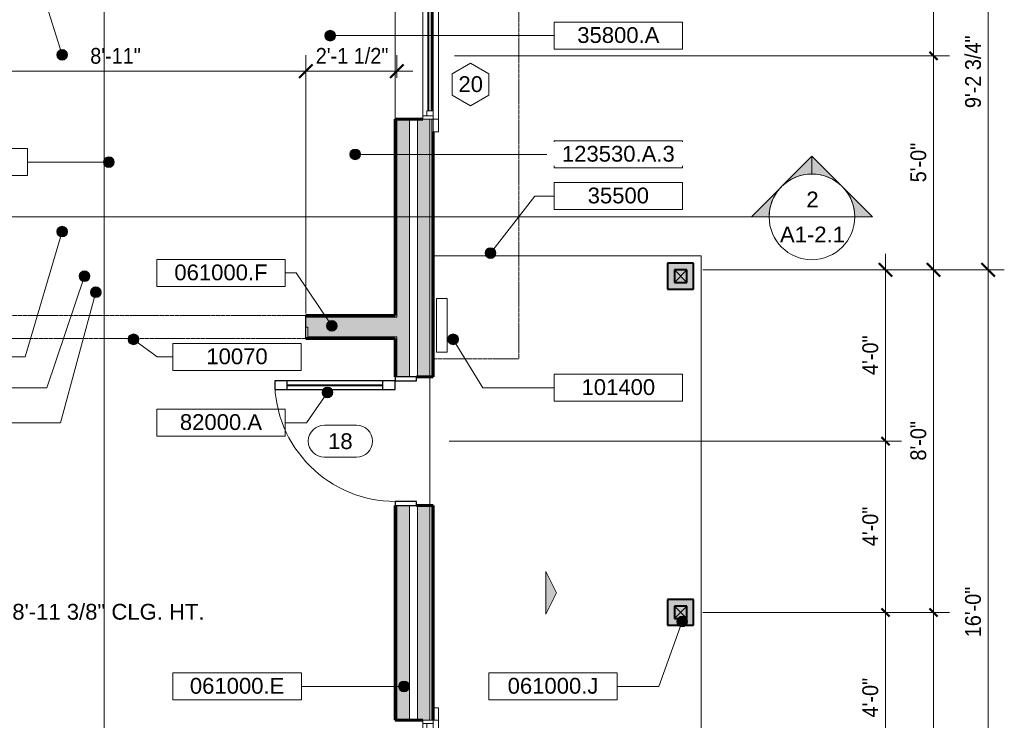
# Model space of a CAD drawing. Header units: inches. Extents: x -655 to 119, y -287 to 603.
# Tile 15 of 22: x -157 to 119, y -114 to 82. Entities that reach past the tile are written whole.
import ezdxf

# ---------------------------------------------------------------- set-up
doc = ezdxf.new("R2010")
doc.units = ezdxf.units.IN
doc.header["$MEASUREMENT"] = 0
for name, pattern in [('1B Hidden Short', [0.125, 0.09375, -0.03125]), ('3B Center Short', [0.59375, 0.375, -0.0625, 0.09375, -0.0625]), ('Overhead', [0.15625, 0.09375, -0.0625])]:
    doc.linetypes.add(name, pattern=pattern)
for name, color, linetype, lineweight in [('A-ANNO-DIMS', 1, 'Continuous', 9), ('A-ANNO-DIMS-48', 1, 'Continuous', 9), ('A-ANNO-NOTE', 2, 'Continuous', 9), ('A-ANNO-SYMB', 6, 'Continuous', 9), ('A-ANNO-TEXT', 2, 'Continuous', 9), ('A-DETL', 5, 'Continuous', 9), ('A-DETL-GENF', 3, 'Continuous', 9), ('A-DETL-MBND', 5, 'Continuous', 9), ('A-DOOR', 1, 'Continuous', 18), ('A-DOOR-FRAM', 1, 'Continuous', 30), ('A-DOOR-GLAZ', 1, 'Continuous', 40), ('A-DOOR-IDEN', 6, 'Continuous', 9), ('A-FLOR-OTLN', 6, 'Continuous', 18), ('A-GENM', 6, 'Continuous', 9), ('A-GLAZ', 6, 'Continuous', 18), ('A-GLAZ-GLAS', 6, 'Continuous', 40), ('A-GLAZ-IDEN', 6, 'Continuous', 9), ('A-WALL', 2, 'Continuous', 18), ('A-WALL-PATT', 2, 'Continuous', 60), ('I-WALL', 2, 'Continuous', 18), ('S-COLS', 6, 'Continuous', 9), ('S-FNDN-FTNG', 4, 'Continuous', 18)]:
    doc.layers.add(name, color=color, linetype=linetype, lineweight=lineweight)
doc.styles.add('Arial', font='arial.ttf', dxfattribs={"height": 4.425898})
doc.styles.add('Arial_1', font='arial.ttf', dxfattribs={"width": 0.9, "height": 4.425898})
doc.dimstyles.new('Linear_-_3_32__Arial_2', dxfattribs={"dimscale": 12, "dimtxt": 4.5, "dimasz": 0.3125, "dimexe": 0.375, "dimexo": 0.375, "dimgap": 0.0625, "dimtad": 1, "dimdec": 3, "dimrnd": 0.125, "dimzin": 3, "dimdsep": 46, "dimlunit": 4, "dimtxsty": 'Arial_1', "dimblk1": 'OBLIQUE', "dimblk2": 'OBLIQUE', "dimsah": 1, "dimcen": 0.09, "dimdle": 0.375, "dimazin": 0, "dimtfac": 1, "dimtdec": 3, "dimtix": 1, "dimtmove": 0, "dimatfit": 3, "dimfxl": 1, "dimtvp": 1, "dimfrac": 2, "dimtolj": 1, "dimtzin": 0, "dimarcsym": 2})
doc.dimstyles.new('Linear_-_3_32__Arial_2_1', dxfattribs={"dimscale": 12, "dimtxt": 4.5, "dimasz": 0.1875, "dimexe": 0.375, "dimexo": 0.375, "dimgap": 0.0625, "dimtad": 1, "dimdec": 3, "dimrnd": 0.125, "dimzin": 3, "dimdsep": 46, "dimlunit": 4, "dimtxsty": 'Arial_1', "dimblk1": 'OBLIQUE', "dimblk2": 'OBLIQUE', "dimsah": 1, "dimcen": 0.09, "dimdle": 0.375, "dimazin": 0, "dimtfac": 1, "dimtdec": 3, "dimtix": 1, "dimtmove": 0, "dimatfit": 3, "dimfxl": 1, "dimtvp": 1, "dimfrac": 2, "dimtolj": 1, "dimtzin": 0, "dimarcsym": 2})
doc.dimstyles.new('Linear_-_3_32__Arial_2_2', dxfattribs={"dimscale": 12, "dimtxt": 4.5, "dimasz": 0.1875, "dimexe": 0.375, "dimexo": 0.375, "dimgap": 0.0625, "dimtad": 1, "dimdec": 3, "dimrnd": 0.125, "dimzin": 3, "dimdsep": 46, "dimlunit": 4, "dimtxsty": 'Arial_1', "dimblk1": 'OBLIQUE', "dimblk2": 'OBLIQUE', "dimsah": 1, "dimcen": 0.09, "dimdle": 0.375, "dimazin": 0, "dimtfac": 1, "dimtdec": 3, "dimtix": 1, "dimtmove": 0, "dimatfit": 3, "dimfxl": 1, "dimtvp": 1, "dimfrac": 2, "dimtolj": 1, "dimtzin": 0, "dimarcsym": 2})
doc.dimstyles.new('Linear_-_3_32__Arial_2_5', dxfattribs={"dimscale": 12, "dimtxt": 4.5, "dimasz": 0.1875, "dimexe": 0.375, "dimexo": 0.375, "dimgap": 0.0625, "dimtad": 1, "dimdec": 3, "dimrnd": 0.125, "dimzin": 3, "dimdsep": 46, "dimlunit": 4, "dimtxsty": 'Arial_1', "dimblk1": 'OBLIQUE', "dimblk2": 'OBLIQUE', "dimsah": 1, "dimcen": 0.09, "dimdle": 0.375, "dimazin": 0, "dimtfac": 1, "dimtdec": 3, "dimtix": 1, "dimtmove": 0, "dimatfit": 3, "dimfxl": 1, "dimtvp": 1, "dimfrac": 2, "dimtolj": 1, "dimtzin": 0, "dimarcsym": 2})
pattern_1 = [(0, (0, 0), (15.36, 3.84), [0.634, -10.886, 0.634, -10.886, -61.44]), (0, (0, 0), (15.36, 3.84), [-23.04, 0.634, -22.406, 0.634, -10.886, -26.88]), (0, (0, 0), (15.36, 3.84), [-57.6, 0.634, -7.046, 0.634, -18.566]), (120, (5.76, 1.92), (-11.00554, 11.38215), [0.634, -10.886, 0.634, -10.886, -61.44]), (120, (5.76, 1.92), (-11.00554, 11.38215), [-23.04, 0.634, -22.406, 0.634, -10.886, -26.88]), (120, (5.76, 1.92), (-11.00554, 11.38215), [-57.6, 0.634, -7.046, 0.634, -18.566]), (240, (7.68, 9.6), (-4.35446, -15.22215), [0.634, -10.886, 0.634, -10.886, -61.44]), (240, (7.68, 9.6), (-4.35446, -15.22215), [-23.04, 0.634, -22.406, 0.634, -10.886, -26.88]), (240, (7.68, 9.6), (-4.35446, -15.22215), [-57.6, 0.634, -7.046, 0.634, -18.566])]

# ---------------------------------------------------------------- blocks, each defined once
blk = doc.blocks.new('Trus Joist - TimberStrand LSL - Post Column - TimberStrand_ 1_3E _ 3 1_2 x 3 1_2_-2847138-First Floor Plan')
at = {"layer": 'S-COLS', "lineweight": 40}
for p, q in [((1.75, 1.75), (-1.75, 1.75)), ((-1.75, 1.75), (-1.75, -1.75)), ((1.75, -1.75), (1.75, 1.75)), ((-1.75, -1.75), (1.75, -1.75))]:
    blk.add_line(p, q, dxfattribs=at)
blk = doc.blocks.new('Single Casement - 30410CS-2777416-First Floor Plan')
at = {"layer": 'A-GLAZ'}
for p, q in [((-17.75, 6.81), (-21.25, 6.81)), ((-21.25, 6.81), (-21.25, 5.31)), ((-17.75, 5.31), (-17.75, 6.81)), ((-17.75, 6.81), (17.75, 6.81)), ((21.25, 6.81), (17.75, 6.81)), ((17.75, 6.81), (17.75, 5.31)), ((21.25, 5.31), (21.25, 6.81)), ((-21.25, 5.31), (-17.75, 5.31)), ((17.75, 5.31), (-17.75, 5.31)), ((-17.75, 5.31), (-17.75, 2.44)), ((-16.83, 2.44), (-16.83, 5.31)), ((-16.83, 5.31), (-15.38, 5.31)), ((-15.38, 3.6), (-16.83, 3.6)), ((-15.38, 5.31), (-15.38, 3.6)), ((15.37, 5.31), (-0.73, 5.31)), ((16.83, 5.31), (15.37, 5.31)), ((15.37, 5.31), (15.37, 3.6)), ((15.37, 3.6), (16.83, 3.6)), ((15.37, 3.6), (15.37, 5.31)), ((16.83, 5.31), (16.83, 2.44)), ((17.75, 2.44), (17.75, 5.31)), ((17.75, 5.31), (21.25, 5.31)), ((-17.75, 2.44), (17.75, 2.44))]:
    blk.add_line(p, q, dxfattribs=at)
at = {"layer": 'A-GLAZ-GLAS'}
for p, q in [((15.37, 5), (-15.38, 5)), ((15.37, 4), (-15.38, 4))]:
    blk.add_line(p, q, dxfattribs=at)
blk = doc.blocks.new('Single Casement - 30510CS-2777514-First Floor Plan')
at = {"layer": 'A-GLAZ'}
for p, q in [((-17.75, 6.81), (-21.25, 6.81)), ((-21.25, 6.81), (-21.25, 5.31)), ((-17.75, 5.31), (-17.75, 6.81)), ((-17.75, 6.81), (17.75, 6.81)), ((21.25, 6.81), (17.75, 6.81)), ((17.75, 6.81), (17.75, 5.31)), ((21.25, 5.31), (21.25, 6.81)), ((17.75, 5.31), (-17.75, 5.31)), ((-17.75, 5.31), (-17.75, 2.44)), ((-16.83, 2.44), (-16.83, 5.31)), ((-16.83, 5.31), (-15.38, 5.31)), ((-15.38, 3.6), (-16.83, 3.6)), ((-15.38, 5.31), (-15.38, 3.6)), ((15.37, 5.31), (-0.73, 5.31)), ((16.83, 5.31), (15.37, 5.31)), ((15.37, 5.31), (15.37, 3.6)), ((15.37, 3.6), (16.83, 3.6)), ((15.37, 3.6), (15.37, 5.31)), ((16.83, 5.31), (16.83, 2.44)), ((17.75, 2.44), (17.75, 5.31)), ((-17.75, 2.44), (17.75, 2.44))]:
    blk.add_line(p, q, dxfattribs=at)
at = {"layer": 'A-GLAZ-GLAS'}
for p, q in [((15.37, 5), (-15.38, 5)), ((15.37, 4), (-15.38, 4))]:
    blk.add_line(p, q, dxfattribs=at)
blk = doc.blocks.new('Opening-Door - 116_ x 94_5_-2740869-First Floor Plan')
at = {"layer": 'A-DETL-GENF', "linetype": 'Overhead'}
for p, q in [((53.18, 3.25), (-53.82, 3.25)), ((-53.82, -3.25), (53.18, -3.25))]:
    blk.add_line(p, q, dxfattribs=at)
at = {"layer": 'A-DETL-GENF', "lineweight": 30}
for p, q in [((-53.82, 3.25), (-53.82, -3.25)), ((53.18, -3.25), (53.18, 3.25))]:
    blk.add_line(p, q, dxfattribs=at)
blk = doc.blocks.new('House Slab - House Slab-2091152-First Floor Plan')
at = {"layer": 'A-DETL-MBND'}
blk.add_line((-42.29, -54.16), (-42.29, -18.16), dxfattribs=at)
blk = doc.blocks.new('Single panel in-swing Linea-style - 3080FR-2982738-First Floor Plan')
at = {"layer": 'A-DOOR', "lineweight": 30}
for p, q in [((-14.53, -5.31), (-16.87, -5.31)), ((-16.87, -5.31), (-16.87, -39.06)), ((-14.53, -39.06), (-14.53, -5.31)), ((-14.53, -8.81), (-16.87, -8.81)), ((-14.53, -35.56), (-16.87, -35.56)), ((-16.87, -39.06), (-14.53, -39.06))]:
    blk.add_line(p, q, dxfattribs=at)
at = {"layer": 'A-DOOR', "lineweight": 9}
blk.add_arc((-16.87, -5.31), 33.75, 270, 0, dxfattribs=at)
at = {"layer": 'A-DOOR-FRAM'}
for p, q in [((-16.87, 0.63), (-18, 0.63)), ((-18, 0.63), (-18, -5.31)), ((-16.87, -5.31), (-16.87, 0.63)), ((18, 0.63), (16.87, 0.63)), ((16.87, 0.63), (16.87, -5.31)), ((18, -5.31), (18, 0.63)), ((-18, -5.31), (-16.87, -5.31)), ((16.87, -5.31), (18, -5.31))]:
    blk.add_line(p, q, dxfattribs=at)
at = {"layer": 'A-DOOR-GLAZ'}
blk.add_line((-15.7, -35.56), (-15.7, -8.81), dxfattribs=at)
blk = doc.blocks.new('Slope-Direction - 4_-792364-First Floor Plan')
at = {"layer": 'A-DETL-GENF'}
blk.add_hatch(color=256, dxfattribs=at).paths.add_polyline_path([(-6, 0), (0, -3), (6, 0), (-3.743125, 0)], flags=0)
for p, q in [((0, -3), (-6, 0)), ((6, 0), (-6, 0)), ((-6, 0), (0, -3)), ((-6, 0), (6, 0)), ((0, -3), (6, 0)), ((6, 0), (0, -3))]:
    blk.add_line(p, q, dxfattribs=at)
blk = doc.blocks.new('Section - Section Head - Filled-22785-First Floor Plan')
at = {"layer": 'A-ANNO-SYMB'}
h = blk.add_hatch(color=256, dxfattribs=at)
edge = h.paths.add_edge_path(flags=0)
edge.add_line((-0.4268, 0.1768), (-0.25, 0.3536))
edge.add_line((-0.25, 0.3536), (-0.25, 0.25))
edge.add_arc((-0.25, 0), 0.25, 90, 135)
h = blk.add_hatch(color=256, dxfattribs=at)
edge = h.paths.add_edge_path(flags=0)
edge.add_arc((-0.25, 0), 0.25, 45, 90)
edge.add_line((-0.25, 0.25), (-0.25, 0.3536))
edge.add_line((-0.25, 0.3536), (-0.0732, 0.1768))
h = blk.add_hatch(color=256, dxfattribs=at)
edge = h.paths.add_edge_path(flags=0)
edge.add_arc((-0.25, 0), 0.2503, 137.9216, 180)
edge.add_line((-0.5003, 0), (-0.6036, 0))
edge.add_line((-0.6036, 0), (-0.4358, 0.1678))
h = blk.add_hatch(color=256, dxfattribs=at)
edge = h.paths.add_edge_path(flags=0)
edge.add_line((-0.0642, 0.1678), (0.1036, 0))
edge.add_line((0.1036, 0), (0.0003, 0))
edge.add_arc((-0.25, 0), 0.2503, 0, 42.0784)
for p, q in [((-0.25, 0.3536), (-0.6036, 0)), ((-0.25, 0.3536), (-0.4268, 0.1768)), ((-0.25, 0.3536), (0.1036, 0)), ((-0.25, 0.25), (-0.25, 0.3536)), ((-0.0732, 0.1768), (-0.25, 0.3536)), ((-0.25, 0.3536), (-0.25, 0.25)), ((-0.4358, 0.1678), (-0.6036, 0)), ((0.1036, 0), (-0.0642, 0.1678)), ((-0.6036, 0), (-0.5003, 0)), ((0.0003, 0), (0.1036, 0)), ((-0.5, 0), (-0.6036, 0)), ((0, 0), (0.1036, 0))]:
    blk.add_line(p, q, dxfattribs=at)
for radius, start, end in [(0.25, 360, 180), (0.25, 90, 135), (0.25, 45, 90), (0.2503, 137.9216, 180), (0.2503, 0, 42.0784), (0.25, 180, 360)]:
    blk.add_arc((-0.25, 0), radius, start, end, dxfattribs=at)
blk = doc.blocks.new('DIMBLOCK42-First Floor Plan')
at = {"layer": 'A-ANNO-DIMS-48', "transparency": 16777216}
for p, q in [((-184.04, -0.03), (-184.04, 72.08)), ((-77.04, -0.33), (-77.04, 72.08)), ((-184.04, 67.58), (-77.04, 67.58)), ((-184.04, 67.58), (-184.04, -0.03)), ((-77.04, 67.58), (-77.04, -0.33))]:
    blk.add_line(p, q, dxfattribs=at)
at = {"layer": 'A-ANNO-DIMS-48', "lineweight": 50, "transparency": 16777216}
for p, q in [((-184.04, 67.58), (-182.16, 69.46)), ((-77.04, 67.58), (-75.16, 69.46)), ((-184.04, 67.58), (-185.91, 65.71)), ((-77.04, 67.58), (-78.91, 65.71))]:
    blk.add_line(p, q, dxfattribs=at)
at = {"layer": 'A-ANNO-DIMS-48', "color": 0, "transparency": 16777216, "insert": (-137.49, 74.07), "char_height": 4.426, "width": 16.6985, "attachment_point": 1, "line_spacing_factor": 0.938532, "style": 'Arial_1'}
blk.add_mtext('8\'-11"', dxfattribs=at)
blk = doc.blocks.new('_Oblique')
at = {"color": 0, "linetype": 'ByBlock', "lineweight": -2}
blk.add_line((-0.5, -0.5), (0.5, 0.5), dxfattribs=at)
blk = doc.blocks.new('DIMBLOCK43-First Floor Plan')
at = {"layer": 'A-ANNO-DIMS-48', "transparency": 16777216}
for p, q in [((-77.04, -0.33), (-77.04, 72.08)), ((-51.54, 65.73), (-51.54, 72.08)), ((-77.04, 67.58), (-47.04, 67.58)), ((-77.04, 67.58), (-77.04, -0.33)), ((-51.54, 67.58), (-51.54, 65.73))]:
    blk.add_line(p, q, dxfattribs=at)
at = {"layer": 'A-ANNO-DIMS-48', "lineweight": 50, "transparency": 16777216}
for p, q in [((-77.04, 67.58), (-75.16, 69.46)), ((-51.54, 67.58), (-49.66, 69.46)), ((-77.04, 67.58), (-78.91, 65.71)), ((-51.54, 67.58), (-53.41, 65.71))]:
    blk.add_line(p, q, dxfattribs=at)
at = {"layer": 'A-ANNO-DIMS-48', "color": 0, "transparency": 16777216, "insert": (-74.29, 74.07), "char_height": 4.426, "width": 24.0092, "attachment_point": 1, "line_spacing_factor": 0.938532, "style": 'Arial_1'}
blk.add_mtext('2\'-1 1/2"', dxfattribs=at)
blk = doc.blocks.new('DIMBLOCK54-First Floor Plan')
at = {"layer": 'A-ANNO-DIMS-48', "transparency": 16777216}
for p, q in [((34.21, 11.83), (118.69, 11.83)), ((114.19, 11.83), (34.21, 11.83)), ((114.19, -184.67), (114.19, 11.83)), ((34.21, -180.17), (118.69, -180.17)), ((114.19, -180.17), (34.21, -180.17))]:
    blk.add_line(p, q, dxfattribs=at)
at = {"layer": 'A-ANNO-DIMS-48', "lineweight": 50, "transparency": 16777216}
for p, q in [((114.19, 11.83), (112.31, 13.71)), ((114.19, 11.83), (116.06, 9.96)), ((114.19, -180.17), (112.31, -178.29)), ((114.19, -180.17), (116.06, -182.04))]:
    blk.add_line(p, q, dxfattribs=at)
at = {"layer": 'A-ANNO-DIMS-48', "color": 0, "transparency": 16777216, "insert": (107.7, -91.13), "char_height": 4.426, "width": 16.6985, "attachment_point": 1, "rotation": 90, "line_spacing_factor": 0.938532, "style": 'Arial_1'}
blk.add_mtext('16\'-0"', dxfattribs=at)
blk = doc.blocks.new('DIMBLOCK55-First Floor Plan')
at = {"layer": 'A-ANNO-DIMS-48', "lineweight": 50, "transparency": 16777216}
for p, q in [((114.19, 122.58), (112.31, 124.46)), ((114.19, 122.58), (116.06, 120.71)), ((114.19, 11.83), (112.31, 13.71)), ((114.19, 11.83), (116.06, 9.96))]:
    blk.add_line(p, q, dxfattribs=at)
at = {"layer": 'A-ANNO-DIMS-48', "transparency": 16777216}
for p, q in [((-42.22, 122.58), (118.69, 122.58)), ((114.19, 122.58), (-42.22, 122.58)), ((114.19, 11.83), (114.19, 122.58)), ((34.21, 11.83), (118.69, 11.83)), ((114.19, 11.83), (34.21, 11.83))]:
    blk.add_line(p, q, dxfattribs=at)
at = {"layer": 'A-ANNO-DIMS-48', "color": 0, "transparency": 16777216, "insert": (107.7, 57.2), "char_height": 4.426, "width": 24.0092, "attachment_point": 1, "rotation": 90, "line_spacing_factor": 0.938532, "style": 'Arial_1'}
blk.add_mtext('9\'-2 3/4"', dxfattribs=at)
blk = doc.blocks.new('DIMBLOCK57-First Floor Plan')
at = {"layer": 'A-ANNO-DIMS-48', "transparency": 16777216}
for p, q in [((98.85, 127.08), (98.85, 71.83)), ((-42.22, 122.58), (103.35, 122.58)), ((98.85, 122.58), (-42.22, 122.58)), ((-35.41, 71.83), (103.35, 71.83))]:
    blk.add_line(p, q, dxfattribs=at)
at = {"layer": 'A-ANNO-DIMS-48', "lineweight": 50, "transparency": 16777216}
for p, q in [((98.85, 122.58), (96.97, 124.46)), ((98.85, 122.58), (100.72, 120.71)), ((98.85, 71.83), (97.72, 72.96)), ((98.85, 71.83), (99.97, 70.71))]:
    blk.add_line(p, q, dxfattribs=at)
at = {"layer": 'A-ANNO-DIMS-48', "linetype": '3B Center Short', "transparency": 16777216}
blk.add_line((98.85, 71.83), (-35.41, 71.83), dxfattribs=at)
at = {"layer": 'A-ANNO-DIMS-48', "color": 0, "transparency": 16777216, "insert": (92.36, 87.2), "char_height": 4.426, "width": 24.0092, "attachment_point": 1, "rotation": 90, "line_spacing_factor": 0.938532, "style": 'Arial_1'}
blk.add_mtext('4\'-2 3/4"', dxfattribs=at)
blk = doc.blocks.new('DIMBLOCK58-First Floor Plan')
at = {"layer": 'A-ANNO-DIMS-48', "transparency": 16777216}
for p, q in [((-35.41, 71.83), (103.35, 71.83)), ((98.85, 71.83), (98.85, 11.83)), ((34.21, 11.83), (103.35, 11.83)), ((98.85, 11.83), (34.21, 11.83))]:
    blk.add_line(p, q, dxfattribs=at)
at = {"layer": 'A-ANNO-DIMS-48', "linetype": '3B Center Short', "transparency": 16777216}
blk.add_line((98.85, 71.83), (-35.41, 71.83), dxfattribs=at)
at = {"layer": 'A-ANNO-DIMS-48', "lineweight": 50, "transparency": 16777216}
for p, q in [((98.85, 71.83), (97.72, 72.96)), ((98.85, 71.83), (99.97, 70.71)), ((98.85, 11.83), (96.97, 13.71)), ((98.85, 11.83), (100.72, 9.96))]:
    blk.add_line(p, q, dxfattribs=at)
at = {"layer": 'A-ANNO-DIMS-48', "color": 0, "transparency": 16777216, "insert": (92.36, 36.4), "char_height": 4.426, "width": 13.0431, "attachment_point": 1, "rotation": 90, "line_spacing_factor": 0.938532, "style": 'Arial_1'}
blk.add_mtext('5\'-0"', dxfattribs=at)
blk = doc.blocks.new('DIMBLOCK59-First Floor Plan')
at = {"layer": 'A-ANNO-DIMS-48', "transparency": 16777216}
for p, q in [((34.21, 11.83), (103.35, 11.83)), ((98.85, 11.83), (34.21, 11.83)), ((98.85, 11.83), (98.85, -84.16)), ((34.21, -84.16), (103.35, -84.16))]:
    blk.add_line(p, q, dxfattribs=at)
at = {"layer": 'A-ANNO-DIMS-48', "lineweight": 50, "transparency": 16777216}
for p, q in [((98.85, 11.83), (96.97, 13.71)), ((98.85, 11.83), (100.72, 9.96)), ((98.85, -84.16), (97.72, -83.04)), ((98.85, -84.16), (99.97, -85.29))]:
    blk.add_line(p, q, dxfattribs=at)
at = {"layer": 'A-ANNO-DIMS-48', "linetype": '3B Center Short', "transparency": 16777216}
blk.add_line((98.85, -84.16), (34.21, -84.16), dxfattribs=at)
at = {"layer": 'A-ANNO-DIMS-48', "color": 0, "transparency": 16777216, "insert": (92.36, -41.6), "char_height": 4.426, "width": 13.0431, "attachment_point": 1, "rotation": 90, "line_spacing_factor": 0.938532, "style": 'Arial_1'}
blk.add_mtext('8\'-0"', dxfattribs=at)
blk = doc.blocks.new('DIMBLOCK60-First Floor Plan')
at = {"layer": 'A-ANNO-DIMS-48', "transparency": 16777216}
for p, q in [((34.21, -84.16), (103.35, -84.16)), ((98.85, -84.16), (98.85, -184.67)), ((34.21, -180.17), (103.35, -180.17)), ((98.85, -180.17), (34.21, -180.17))]:
    blk.add_line(p, q, dxfattribs=at)
at = {"layer": 'A-ANNO-DIMS-48', "linetype": '3B Center Short', "transparency": 16777216}
blk.add_line((98.85, -84.16), (34.21, -84.16), dxfattribs=at)
at = {"layer": 'A-ANNO-DIMS-48', "lineweight": 50, "transparency": 16777216}
for p, q in [((98.85, -84.16), (97.72, -83.04)), ((98.85, -84.16), (99.97, -85.29)), ((98.85, -180.17), (96.97, -178.29)), ((98.85, -180.17), (100.72, -182.04))]:
    blk.add_line(p, q, dxfattribs=at)
at = {"layer": 'A-ANNO-DIMS-48', "color": 0, "transparency": 16777216, "insert": (92.36, -137.6), "char_height": 4.426, "width": 13.0431, "attachment_point": 1, "rotation": 90, "line_spacing_factor": 0.938532, "style": 'Arial_1'}
blk.add_mtext('8\'-0"', dxfattribs=at)
blk = doc.blocks.new('DIMBLOCK61-First Floor Plan')
at = {"layer": 'A-ANNO-DIMS-48', "transparency": 16777216}
for p, q in [((85.39, 16.33), (85.39, -36.16)), ((34.21, 11.83), (89.89, 11.83)), ((85.39, 11.83), (34.21, 11.83)), ((-36.91, -36.16), (89.89, -36.16))]:
    blk.add_line(p, q, dxfattribs=at)
at = {"layer": 'A-ANNO-DIMS-48', "lineweight": 50, "transparency": 16777216}
for p, q in [((85.39, 11.83), (83.52, 13.71)), ((85.39, 11.83), (87.27, 9.96)), ((85.39, -36.16), (84.27, -35.04)), ((85.39, -36.16), (86.52, -37.29))]:
    blk.add_line(p, q, dxfattribs=at)
at = {"layer": 'A-ANNO-DIMS-48', "linetype": '3B Center Short', "transparency": 16777216}
blk.add_line((85.39, -36.16), (-36.91, -36.16), dxfattribs=at)
at = {"layer": 'A-ANNO-DIMS-48', "color": 0, "transparency": 16777216, "insert": (78.9, -17.6), "char_height": 4.426, "width": 13.0431, "attachment_point": 1, "rotation": 90, "line_spacing_factor": 0.938532, "style": 'Arial_1'}
blk.add_mtext('4\'-0"', dxfattribs=at)
blk = doc.blocks.new('DIMBLOCK62-First Floor Plan')
at = {"layer": 'A-ANNO-DIMS-48', "lineweight": 50, "transparency": 16777216}
for p, q in [((85.39, -36.16), (84.27, -35.04)), ((85.39, -36.16), (86.52, -37.29)), ((85.39, -84.16), (84.27, -83.04)), ((85.39, -84.16), (86.52, -85.29))]:
    blk.add_line(p, q, dxfattribs=at)
at = {"layer": 'A-ANNO-DIMS-48', "transparency": 16777216}
for p, q in [((-36.91, -36.16), (89.89, -36.16)), ((85.39, -36.16), (85.39, -88.66)), ((34.21, -84.16), (89.89, -84.16))]:
    blk.add_line(p, q, dxfattribs=at)
at = {"layer": 'A-ANNO-DIMS-48', "linetype": '3B Center Short', "transparency": 16777216}
for p, q in [((85.39, -36.16), (-36.91, -36.16)), ((85.39, -84.16), (34.21, -84.16))]:
    blk.add_line(p, q, dxfattribs=at)
at = {"layer": 'A-ANNO-DIMS-48', "color": 0, "transparency": 16777216, "insert": (78.9, -65.6), "char_height": 4.426, "width": 13.0431, "attachment_point": 1, "rotation": 90, "line_spacing_factor": 0.938532, "style": 'Arial_1'}
blk.add_mtext('4\'-0"', dxfattribs=at)
blk = doc.blocks.new('DIMBLOCK64-First Floor Plan')
at = {"layer": 'A-ANNO-DIMS-48', "transparency": 16777216}
for p, q in [((85.39, -132.16), (85.39, -79.66)), ((34.21, -84.16), (89.89, -84.16)), ((-35.41, -132.16), (89.89, -132.16))]:
    blk.add_line(p, q, dxfattribs=at)
at = {"layer": 'A-ANNO-DIMS-48', "linetype": '3B Center Short', "transparency": 16777216}
for p, q in [((85.39, -84.16), (34.21, -84.16)), ((85.39, -132.16), (-35.41, -132.16))]:
    blk.add_line(p, q, dxfattribs=at)
at = {"layer": 'A-ANNO-DIMS-48', "lineweight": 50, "transparency": 16777216}
for p, q in [((85.39, -84.16), (84.27, -83.04)), ((85.39, -84.16), (86.52, -85.29)), ((85.39, -132.16), (84.27, -131.04)), ((85.39, -132.16), (86.52, -133.29))]:
    blk.add_line(p, q, dxfattribs=at)
at = {"layer": 'A-ANNO-DIMS-48', "color": 0, "transparency": 16777216, "insert": (78.9, -113.6), "char_height": 4.426, "width": 13.0431, "attachment_point": 1, "rotation": 90, "line_spacing_factor": 0.938532, "style": 'Arial_1'}
blk.add_mtext('4\'-0"', dxfattribs=at)
blk = doc.blocks.new('Window Tag - Window Tag-41068-First Floor Plan')
at = {"layer": 'A-GLAZ-IDEN'}
for p, q in [((0, 0.125), (-0.1071, 0.0619)), ((0, 0.125), (0.107, 0.062)), ((-0.1071, 0.0619), (-0.1071, -0.0619)), ((0.107, 0.062), (0.107, -0.0624)), ((-0.1071, -0.0619), (0, -0.125)), ((0, -0.125), (0.107, -0.0624))]:
    blk.add_line(p, q, dxfattribs=at)
blk = doc.blocks.new('Keynote Tag - Keynote Number - Boxed - Small-135510-First Floor Plan')
at = {"layer": 'A-ANNO-NOTE'}
for p, q in [((-0.375, -0.0792), (-0.375, 0.0781)), ((-0.375, 0.0781), (0.375, 0.0781)), ((0.375, 0.0781), (0.375, -0.0792)), ((-0.375, -0.0792), (0.375, -0.0792))]:
    blk.add_line(p, q, dxfattribs=at)
blk = doc.blocks.new('Door Tag - Door Tag-41184-First Floor Plan')
at = {"layer": 'A-DOOR-IDEN'}
for p, q in [((-0.09375, 0.09375), (0.09375, 0.09375)), ((-0.09375, -0.09375), (0.09375, -0.09375))]:
    blk.add_line(p, q, dxfattribs=at)
for centre, start, end in [((-0.09375, 0), 90, 270), ((0.09375, 0), 270, 90)]:
    blk.add_arc(centre, 0.09375, start, end, dxfattribs=at)

msp = doc.modelspace()

# ---------------------------------------------------------------- hatches: boundary and pattern name
at = {"layer": 'A-ANNO-NOTE'}
h = msp.add_hatch(color=256, dxfattribs=at)
edge = h.paths.add_edge_path(flags=0)
edge.add_arc((-70.2578, 77.5124), 1.5, 0, 360)
h = msp.add_hatch(color=256, dxfattribs=at)
edge = h.paths.add_edge_path(flags=0)
edge.add_arc((-145.3591, 72.1501), 1.5, 0, 360)
h = msp.add_hatch(color=256, dxfattribs=at)
edge = h.paths.add_edge_path(flags=0)
edge.add_arc((-63.2456, 44.2397), 1.5, 0, 360)
h = msp.add_hatch(color=256, dxfattribs=at)
edge = h.paths.add_edge_path(flags=0)
edge.add_arc((-132.3026, 42.0713), 1.5, 0, 360)
h = msp.add_hatch(color=256, dxfattribs=at)
edge = h.paths.add_edge_path(flags=0)
edge.add_arc((-145.3591, 22.5861), 1.5, 0, 360)
h = msp.add_hatch(color=256, dxfattribs=at)
edge = h.paths.add_edge_path(flags=0)
edge.add_arc((-25.3017, 16.5605), 1.5, 0, 360)
h = msp.add_hatch(color=256, dxfattribs=at)
edge = h.paths.add_edge_path(flags=0)
edge.add_arc((-139.0906, 10.0723), 1.5, 0, 360)
h = msp.add_hatch(color=256, dxfattribs=at)
edge = h.paths.add_edge_path(flags=0)
edge.add_arc((-135.9232, 5.5849), 1.5, 0, 360)
h = msp.add_hatch(color=256, dxfattribs=at)
edge = h.paths.add_edge_path(flags=0)
edge.add_arc((-69.7739, -3.8326), 1.5, 0, 360)
h = msp.add_hatch(color=256, dxfattribs=at)
edge = h.paths.add_edge_path(flags=0)
edge.add_arc((-125.3827, -7.6165), 1.5, 0, 360)
h = msp.add_hatch(color=256, dxfattribs=at)
edge = h.paths.add_edge_path(flags=0)
edge.add_arc((-35.785, -7.6165), 1.5, 0, 360)
h = msp.add_hatch(color=256, dxfattribs=at)
edge = h.paths.add_edge_path(flags=0)
edge.add_arc((-71.0026, -22.5009), 1.5, 0, 360)
h = msp.add_hatch(color=256, dxfattribs=at)
edge = h.paths.add_edge_path(flags=0)
edge.add_arc((28.3999, -86.7169), 1.5, 0, 360)
h = msp.add_hatch(color=256, dxfattribs=at)
edge = h.paths.add_edge_path(flags=0)
edge.add_arc((-49.5736, -104.9092), 1.5, 0, 360)
at = {"layer": 'A-DETL-GENF'}
for points in [[(30.0792, 6.4571), (31.5889, 6.4571), (31.5889, 13.7071), (24.3389, 13.7071), (24.3389, 6.4571), (29.7139, 6.4571)], [(31.5889, -87.786), (31.5889, -80.536), (24.3389, -80.536), (24.3389, -87.786), (29.7139, -87.786)]]:
    msp.add_hatch(color=9, dxfattribs=at).paths.add_polyline_path(points, flags=0)
at = {"layer": 'A-WALL-PATT', "lineweight": 9}
h = msp.add_hatch(dxfattribs=at)
h.set_pattern_fill('FP_2', color=256, style=0, pattern_type=2)
h.set_pattern_definition([(135, (0, 0), (-4.00647, -4.00647), [])])
h.paths.add_polyline_path([(-41.4111, -181.0429), (-41.4111, -149.911), (-41.7861, -149.911), (-41.7861, -181.0429)], flags=0)
h.paths.add_polyline_path([(-41.4111, -114.411), (-41.4111, -54.161), (-41.7861, -54.161), (-41.7861, -114.411)], flags=0)
h.paths.add_polyline_path([(-41.7861, -18.161), (-41.4111, -18.161), (-41.4111, 54.0821), (-41.7861, 54.0821), (-41.7861, 4.4595)], flags=0)
h.paths.add_polyline_path([(-41.4111, 89.5821), (-41.4111, 132.3321), (-41.7861, 132.3321), (-41.7861, 89.5821)], flags=0)
at = {"layer": 'A-WALL-PATT'}
h = msp.add_hatch(color=256, dxfattribs=at)
h.paths.add_polyline_path([(-42.2861, -180.1679), (-42.2861, -149.911), (-45.7861, -149.911), (-45.7861, -180.1679)], flags=0)
h.paths.add_polyline_path([(-42.2861, -114.411), (-42.2861, -54.161), (-45.7861, -54.161), (-45.7861, -114.411), (-44.2861, -114.411)], flags=0)
h.paths.add_polyline_path([(-42.2861, -18.161), (-42.2861, 54.0821), (-45.7861, 54.0821), (-45.7861, -18.161)], flags=0)
h.paths.add_polyline_path([(-45.7861, 89.5821), (-42.2861, 89.5821), (-42.2861, 128.3321), (-45.7861, 128.3321), (-45.7861, 102.1115)], flags=0)
at = {"layer": 'A-WALL-PATT', "lineweight": 9}
h = msp.add_hatch(dxfattribs=at)
h.set_pattern_fill('FP_1', color=256, style=0, pattern_type=2)
h.set_pattern_definition(pattern_1)
h.paths.add_polyline_path([(-51.5361, -170.9179), (-51.5361, -149.911), (-52.0361, -149.911), (-52.0361, -170.9179)], flags=0)
h.paths.add_polyline_path([(-51.5361, -114.411), (-51.5361, -54.161), (-52.0361, -54.161), (-52.0361, -114.411)], flags=0)
h.paths.add_polyline_path([(-51.5361, -18.161), (-51.5361, -6.9179), (-52.0361, -6.9179), (-52.0361, -18.161)], flags=0)
h.paths.add_polyline_path([(-52.0361, -1.4179), (-51.5361, -1.4179), (-51.5361, 54.0821), (-52.0361, 54.0821), (-52.0361, -0.9179)], flags=0)
h.paths.add_polyline_path([(-51.5361, 89.5821), (-51.5361, 122.0821), (-52.0361, 122.0821), (-52.0361, 89.5821)], flags=0)
at = {"layer": 'A-WALL-PATT'}
h = msp.add_hatch(color=256, dxfattribs=at)
h.paths.add_polyline_path([(-48.0361, -174.4179), (-48.0361, -149.911), (-51.5361, -149.911), (-51.5361, -174.4179)], flags=0)
h.paths.add_polyline_path([(-51.5361, -114.411), (-48.0361, -114.411), (-48.0361, -54.161), (-51.5361, -54.161), (-51.5361, -60.6418)], flags=0)
h.paths.add_polyline_path([(-48.0361, -18.161), (-48.0361, 54.0821), (-51.5361, 54.0821), (-51.5361, -18.161)], flags=0)
h.paths.add_polyline_path([(-51.5361, 89.5821), (-48.0361, 89.5821), (-48.0361, 122.5821), (-51.5361, 122.5821), (-51.5361, 102.1115)], flags=0)
h = msp.add_hatch(color=256, dxfattribs=at)
h.paths.add_polyline_path([(-218.0361, -6.9179), (-184.5361, -6.9179), (-184.5361, -4.1679), (-184.0361, -4.1679), (-184.0361, -1.4179), (-218.0361, -1.4254), (-218.0361, -4.1679)], flags=0)
h.paths.add_polyline_path([(-52.0361, -6.9179), (-51.5361, -6.9179), (-51.5361, -1.4179), (-77.0361, -1.4179), (-77.0361, -4.1679), (-76.5361, -4.1679), (-76.5361, -6.9179), (-54.3347, -6.9179)], flags=0)
at = {"layer": 'A-WALL-PATT', "lineweight": 9}
h = msp.add_hatch(dxfattribs=at)
h.set_pattern_fill('FP_1', color=256, style=0, pattern_type=2)
h.set_pattern_definition(pattern_1)
h.paths.add_polyline_path([(-197.0735, -1.4179), (-184.0361, -1.4179), (-184.0361, -0.9179), (-217.5361, -0.9179), (-217.5341, -1.4179), (-214.9159, -1.4179)], flags=0)
h.paths.add_polyline_path([(-77.0361, -1.4179), (-52.0361, -1.4179), (-52.0361, -0.9179), (-77.0361, -0.9179)], flags=0)
h = msp.add_hatch(dxfattribs=at)
h.set_pattern_fill('FP_1', color=256, style=0, pattern_type=2)
h.set_pattern_definition(pattern_1)
h.paths.add_polyline_path([(-54.3347, -7.4179), (-52.0361, -7.4179), (-52.0361, -6.9179), (-76.5361, -6.9179), (-76.5361, -4.1679), (-77.0361, -4.1679), (-77.0361, -7.4179), (-76.5361, -7.4179)], flags=0)
h.paths.add_polyline_path([(-184.5361, -7.4179), (-184.0361, -7.4179), (-184.0361, -4.1679), (-184.5361, -4.1679), (-184.5361, -6.9179), (-217.5361, -6.9179), (-217.5361, -7.4179), (-197.0735, -7.4179)], flags=0)

# ---------------------------------------------------------------- linework, layer by layer
at = {"layer": 'A-ANNO-NOTE'}
for p, q in [((-145.3591, 72.1501), (-150.2897, 87.9197)), ((-70.2578, 77.5124), (-7.4726, 77.5124)), ((-63.2456, 44.2397), (-7.4726, 44.2397)), ((-148.1309, 42.0713), (-155.0959, 42.0713)), ((-132.3026, 42.0713), (-148.1309, 42.0713)), ((-25.3017, 16.5605), (-12.8934, 32.5408)), ((-12.8934, 32.5408), (-7.4726, 32.5408)), ((-145.3591, 22.5861), (-155.7523, -12.5439)), ((-139.0906, 10.0723), (-149.6385, -21.1741)), ((-79.7774, 10.9819), (-82.8418, 10.9819)), ((-69.7739, -3.8326), (-79.7774, 10.9819)), ((-135.9232, 5.5849), (-145.8554, -30.9777)), ((-125.3827, -7.6165), (-118.7091, -12.5439)), ((-35.785, -7.6165), (-27.4519, -21.1741)), ((-155.7523, -12.5439), (-159.4622, -12.5439)), ((-118.7091, -12.5439), (-114.3418, -12.5439)), ((-149.6385, -21.1741), (-159.4622, -21.1741)), ((-27.4519, -21.1741), (-7.4726, -21.1741)), ((-71.0026, -22.5009), (-76.8535, -30.9777)), ((-145.8554, -30.9777), (-159.4622, -30.9777)), ((-76.8535, -30.9777), (-82.8418, -30.9777)), ((28.3999, -86.7169), (21.8321, -104.9092)), ((-49.5736, -104.9092), (-78.3212, -104.9092)), ((21.8321, -104.9092), (10.2246, -104.9092))]:
    msp.add_line(p, q, dxfattribs=at)
for centre in [(-70.2578, 77.5124), (-145.3591, 72.1501), (-63.2456, 44.2397), (-132.3026, 42.0713), (-145.3591, 22.5861), (-25.3017, 16.5605), (-139.0906, 10.0723), (-135.9232, 5.5849), (-69.7739, -3.8326), (-125.3827, -7.6165), (-35.785, -7.6165), (-71.0026, -22.5009), (28.3999, -86.7169), (-49.5736, -104.9092)]:
    msp.add_circle(centre, 1.5, dxfattribs=at)
at = {"layer": 'A-ANNO-SYMB'}
for p, q in [((-133.6273, 200.2737), (-133.6273, -235.1259)), ((52.7718, 26.7167), (-563.0259, 26.7167)), ((52.7718, 26.7167), (76.7718, 26.7167))]:
    msp.add_line(p, q, dxfattribs=at)
at = {"layer": 'A-DETL', "linetype": '1B Hidden Short', "lineweight": 18}
for p, q in [((-17.4111, -13.0429), (-17.4111, 156.7071)), ((-41.4111, -13.0429), (-17.4111, -13.0429))]:
    msp.add_line(p, q, dxfattribs=at)
at = {"layer": 'A-DETL', "lineweight": 40}
for p, q in [((31.5889, 13.7071), (24.3389, 13.7071)), ((24.3389, 13.7071), (24.3389, 6.4571)), ((31.5889, 6.4571), (31.5889, 13.7071)), ((24.3389, 6.4571), (31.5889, 6.4571)), ((31.5889, -80.536), (24.3389, -80.536)), ((24.3389, -80.536), (24.3389, -87.786)), ((31.5889, -87.786), (31.5889, -80.536)), ((24.3389, -87.786), (31.5889, -87.786))]:
    msp.add_line(p, q, dxfattribs=at)
at = {"layer": 'A-DETL'}
for p, q in [((26.2139, 11.8321), (29.7139, 8.3321)), ((29.7139, 11.8321), (26.2139, 8.3321)), ((26.2139, -82.411), (29.7139, -85.911)), ((29.7139, -82.411), (26.2139, -85.911))]:
    msp.add_line(p, q, dxfattribs=at)
at = {"layer": 'A-DETL', "lineweight": 18}
for p, q in [((-37.4231, 3.8307), (-40.4231, 3.8307)), ((-40.4231, 3.8307), (-40.4231, -11.1693)), ((-37.4231, -11.1693), (-37.4231, 3.8307)), ((-40.4231, -11.1693), (-37.4231, -11.1693))]:
    msp.add_line(p, q, dxfattribs=at)
at = {"layer": 'A-FLOR-OTLN'}
for p, q in [((33.7139, 15.8307), (-41.4111, 15.8307)), ((33.7139, -184.2102), (33.7139, 15.8307))]:
    msp.add_line(p, q, dxfattribs=at)
at = {"layer": 'A-WALL'}
for p, q in [((-52.0361, 54.0821), (-52.0361, 89.5821)), ((-51.5361, -1.4179), (-51.5361, 54.0821)), ((-48.0361, -18.161), (-48.0361, 54.0821)), ((-45.7861, -18.161), (-45.7861, 54.0821)), ((-42.2861, -18.161), (-42.2861, 54.0821)), ((-41.7861, -18.161), (-41.7861, 54.0821)), ((-51.5361, -18.161), (-51.5361, -6.9179)), ((-51.5361, -114.411), (-51.5361, -54.161)), ((-48.0361, -114.411), (-48.0361, -54.161)), ((-45.7861, -114.411), (-45.7861, -54.161)), ((-42.2861, -114.411), (-42.2861, -54.161)), ((-41.7861, -114.411), (-41.7861, -54.161))]:
    msp.add_line(p, q, dxfattribs=at)
at = {"layer": 'A-WALL', "lineweight": 60}
for p, q in [((-52.0361, 54.0821), (-52.0361, -0.9179)), ((-44.2861, 54.0821), (-52.0361, 54.0821)), ((-41.4111, -18.161), (-41.4111, 50.5821)), ((-52.0361, -7.4179), (-52.0361, -18.161)), ((-46.0961, -18.161), (-41.4111, -18.161)), ((-52.0361, -54.161), (-52.0361, -114.411)), ((-41.4111, -54.161), (-46.0961, -54.161)), ((-41.4111, -114.411), (-41.4111, -54.161)), ((-52.0361, -114.411), (-44.2861, -114.411))]:
    msp.add_line(p, q, dxfattribs=at)
at = {"layer": 'I-WALL', "lineweight": 60}
for p, q in [((-52.0361, -0.9179), (-77.0361, -0.9179)), ((-77.0361, -7.4179), (-52.0361, -7.4179))]:
    msp.add_line(p, q, dxfattribs=at)
at = {"layer": 'I-WALL'}
for p, q in [((-51.5361, -1.4179), (-77.0361, -1.4179)), ((-76.5361, -4.1679), (-77.0361, -4.1679)), ((-76.5361, -4.1679), (-76.5361, -6.9179)), ((-76.5361, -6.9179), (-51.5361, -6.9179))]:
    msp.add_line(p, q, dxfattribs=at)

# ---------------------------------------------------------------- block references
at = {"layer": 'A-ANNO-NOTE', "xscale": 47.99999999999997, "yscale": 47.99999999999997, "zscale": 47.99999999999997}
for p in [(10.5274, 77.5393), (10.5274, 44.2666), (-173.0959, 42.0981), (10.5274, 32.5676), (-100.8418, 11.0087), (-96.3418, -12.5171), (10.5274, -21.1472), (-100.8418, -30.9508), (-96.3212, -104.8823), (-7.7754, -104.8823)]:
    msp.add_blockref('Keynote Tag - Keynote Number - Boxed - Small-135510-First Floor Plan', p, dxfattribs=at)
at = {"layer": 'A-ANNO-SYMB', "extrusion": (0, 0, -1), "xscale": 47.99999999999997, "yscale": 47.99999999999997, "zscale": 47.99999999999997}
msp.add_blockref('Section - Section Head - Filled-22785-First Floor Plan', (-52.7718, 26.7167), dxfattribs=at)
at = {"layer": 'A-DETL-GENF', "rotation": 90.0000000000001}
msp.add_blockref('Slope-Direction - 4_-792364-First Floor Plan', (-9.7861, -78.6679), dxfattribs=at)
at = {"layer": 'A-DOOR', "rotation": 269.9999999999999}
msp.add_blockref('Single panel in-swing Linea-style - 3080FR-2982738-First Floor Plan', (-46.7236, -36.161), dxfattribs=at)
at = {"layer": 'A-DOOR-IDEN', "xscale": 47.99999999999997, "yscale": 47.99999999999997, "zscale": 47.99999999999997}
msp.add_blockref('Door Tag - Door Tag-41184-First Floor Plan', (-67.3739, -36.161), dxfattribs=at)
at = {"layer": 'A-GENM'}
msp.add_blockref('Opening-Door - 116_ x 94_5_-2740869-First Floor Plan', (-130.2137, -4.1679), dxfattribs=at)
at = {"layer": 'A-GLAZ', "rotation": 269.9999999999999}
for name, p in [('Single Casement - 30410CS-2777416-First Floor Plan', (-46.7236, 71.8321)), ('Single Casement - 30510CS-2777514-First Floor Plan', (-46.7236, -132.161))]:
    msp.add_blockref(name, p, dxfattribs=at)
at = {"layer": 'A-GLAZ-IDEN', "xscale": 47.99999999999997, "yscale": 47.99999999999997, "zscale": 47.99999999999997}
msp.add_blockref('Window Tag - Window Tag-41068-First Floor Plan', (-30.9111, 63.8321), dxfattribs=at)
at = {"layer": 'S-COLS'}
for p in [(27.9639, 10.0821), (27.9639, -84.161)]:
    msp.add_blockref('Trus Joist - TimberStrand LSL - Post Column - TimberStrand_ 1_3E _ 3 1_2 x 3 1_2_-2847138-First Floor Plan', p, dxfattribs=at)
at = {"layer": 'S-FNDN-FTNG', "lineweight": 9}
msp.add_blockref('House Slab - House Slab-2091152-First Floor Plan', (0, 0), dxfattribs=at)

# ---------------------------------------------------------------- texts
at = {"layer": 'A-ANNO-SYMB', "char_height": 4.4259, "attachment_point": 2, "line_spacing_factor": 0.938532, "style": 'Arial'}
for s, insert, width in [('2', (64.9255, 33.8013), 4.104), ('A1-2.1', (64.9255, 23.9832), 21.708)]:
    msp.add_mtext(s, dxfattribs=dict(at, insert=insert, width=width))
at = {"layer": 'A-ANNO-TEXT', "color": 7, "insert": (-159.3351, -81.7678), "char_height": 4.425898, "width": 64.152, "attachment_point": 1, "line_spacing_factor": 0.938532, "style": 'Arial'}
msp.add_mtext('8\'-11 3/8" CLG. HT.', dxfattribs=at)
at = {"layer": 'A-DOOR-IDEN', "insert": (-67.3946, -33.9588), "char_height": 4.4259, "width": 8.208, "attachment_point": 2, "line_spacing_factor": 0.938532, "style": 'Arial'}
msp.add_mtext('18', dxfattribs=at)
at = {"layer": 'A-GLAZ-IDEN', "insert": (-30.8635, 66.1401), "char_height": 4.4259, "width": 8.208, "attachment_point": 2, "line_spacing_factor": 0.938532, "style": 'Arial'}
msp.add_mtext('20', dxfattribs=at)

# ---------------------------------------------------------------- dimensions: what is measured, and where the dimension line sits
at = {"layer": 'A-ANNO-DIMS'}
for base, p1, p2, dimstyle, override, picture, middle in [((98.8491, 71.8321), (-46.7236, 122.5821), (-39.9111, 71.8321), 'Linear_-_3_32__Arial_2_1', {"dimpost": '<>', "dimfxl": 51.205201}, 'DIMBLOCK57-First Floor Plan', (95.8091, 97.2071)), ((114.1881, 122.5821), (29.7139, 11.8321), (-46.7236, 122.5821), 'Linear_-_3_32__Arial_2', {"dimpost": '<>', "dimfxl": 134.566912}, 'DIMBLOCK55-First Floor Plan', (111.1482, 67.2071)), ((98.8491, 11.8321), (-39.9111, 71.8321), (29.7139, 11.8321), 'Linear_-_3_32__Arial_2_2', {"dimpost": '<>', "dimfxl": 91.911047}, 'DIMBLOCK58-First Floor Plan', (95.8393, 41.8321)), ((85.3924, -36.161), (29.7139, 11.8321), (-41.4111, -36.161), 'Linear_-_3_32__Arial_2_1', {"dimpost": '<>', "dimfxl": 85.802714}, 'DIMBLOCK61-First Floor Plan', (82.3827, -12.1645)), ((114.1881, 11.8321), (29.7139, -180.1679), (29.7139, 11.8321), 'Linear_-_3_32__Arial_2', {"dimpost": '<>', "dimfxl": 192}, 'DIMBLOCK54-First Floor Plan', (111.1783, -84.1679)), ((98.8491, -84.161), (29.7139, 11.8321), (29.7139, -84.161), 'Linear_-_3_32__Arial_2_1', {"dimpost": '<>', "dimfxl": 95.993125}, 'DIMBLOCK59-First Floor Plan', (95.8393, -36.1645)), ((85.3924, -84.161), (-41.4111, -36.161), (29.7139, -84.161), 'Linear_-_3_32__Arial_2_5', {"dimpost": '<>', "dimfxl": 85.806559}, 'DIMBLOCK62-First Floor Plan', (82.3827, -60.161)), ((85.3924, -84.161), (-39.9111, -132.161), (29.7139, -84.161), 'Linear_-_3_32__Arial_2_5', {"dimpost": '<>', "dimfxl": 84.567373}, 'DIMBLOCK64-First Floor Plan', (82.3827, -108.161)), ((98.8491, -180.1679), (29.7139, -84.161), (29.7139, -180.1679), 'Linear_-_3_32__Arial_2_2', {"dimpost": '<>', "dimfxl": 96.006875}, 'DIMBLOCK60-First Floor Plan', (95.8393, -132.1645))]:
    dim = msp.add_linear_dim(base=base, p1=p1, p2=p2, angle=90, dimstyle=dimstyle, override=override, dxfattribs=at)
    dim.commit()
    dim.dimension.update_dxf_attribs({"geometry": picture, "text_midpoint": middle})
for base, p1, p2, override, picture, middle in [((-77.0361, 67.5813), (-184.0361, -4.5257), (-77.0361, -4.8285), {"dimpost": '<>', "dimfxl": 107.000428}, 'DIMBLOCK42-First Floor Plan', (-130.5361, 70.5911)), ((-51.5361, 67.5813), (-77.0361, -4.8285), (-51.5361, 70.233), {"dimpost": '<>', "dimfxl": 79.274704}, 'DIMBLOCK43-First Floor Plan', (-64.2861, 70.6198))]:
    dim = msp.add_linear_dim(base=base, p1=p1, p2=p2, dimstyle='Linear_-_3_32__Arial_2', override=override, dxfattribs=at)
    dim.commit()
    dim.dimension.update_dxf_attribs({"geometry": picture, "text_midpoint": middle})

# ---------------------------------------------------------------- next in the draw order: texts
at = {"layer": 'A-ANNO-NOTE', "char_height": 4.4259, "attachment_point": 2, "line_spacing_factor": 0.938532, "style": 'Arial', "bg_fill": 3, "box_fill_scale": 1.25, "bg_fill_color": 0, "bg_fill_transparency": 0}
for s, insert, width in [('35800.A', (10.5137, 79.8955), 27.486), ('123530.A.3', (10.5137, 46.6228), 37.746), ('35500', (10.5137, 34.9238), 20.52), ('061000.F', (-100.8556, 13.3649), 31.158), ('10070', (-96.3556, -10.1609), 20.52), ('101400', (10.5137, -18.791), 24.624), ('82000.A', (-100.8556, -28.5947), 27.486), ('061000.E', (-96.3349, -102.5261), 31.59), ('061000.J', (-7.7891, -102.5261), 30.348)]:
    msp.add_mtext(s, dxfattribs=dict(at, insert=insert, width=width))

doc.saveas('drawing.dxf')
